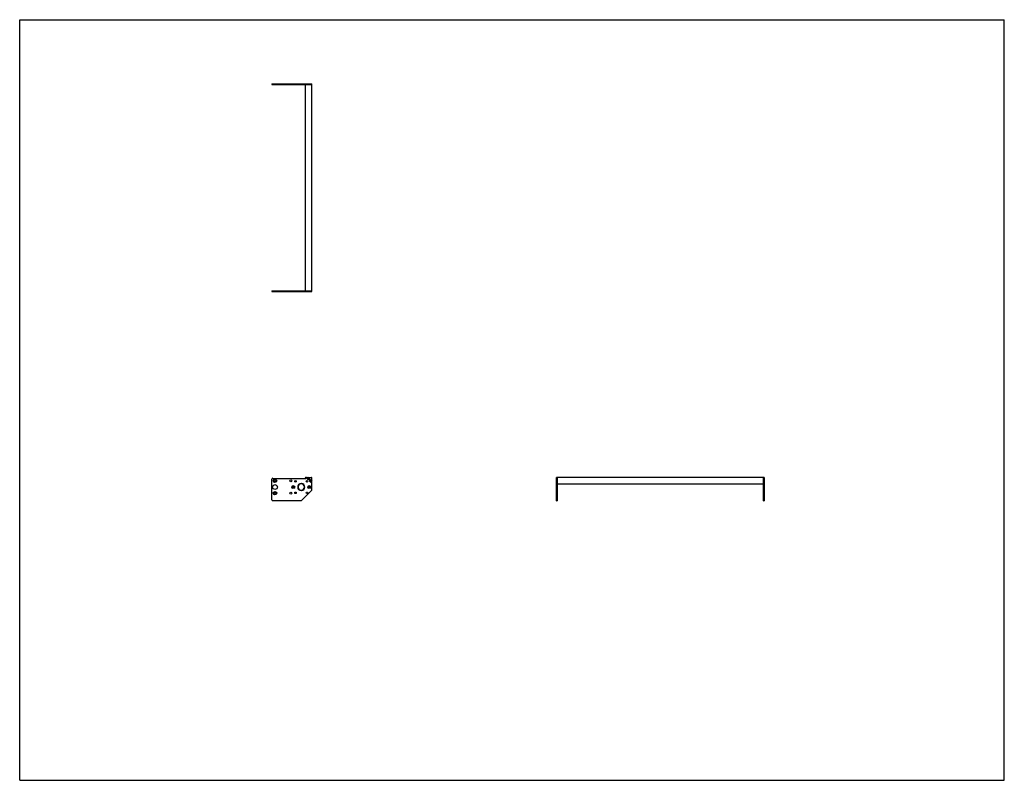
# Model space of a CAD drawing. Header units: inches. Extents: x 0 to 154, y 0 to 119.
import ezdxf

# ---------------------------------------------------------------- set-up
doc = ezdxf.new("R2010")
doc.units = ezdxf.units.IN
doc.header["$LTSCALE"] = 8.47
doc.header["$MEASUREMENT"] = 0
doc.layers.get('0').update_dxf_attribs({"linetype": 'CONTINUOUS'})
for name, color, linetype in [('350539_WW_350539_32_BL3', 7, 'CONTINUOUS'), ('350540_BL0', 7, 'CONTINUOUS'), ('350541_BL4', 7, 'CONTINUOUS'), ('9304XXM_930410M_BL1', 7, 'CONTINUOUS'), ('9304XXM_930410M_BL2', 7, 'CONTINUOUS'), ('9304XXM_930410M_BL5', 7, 'CONTINUOUS'), ('9304XXM_930410M_BL6', 7, 'CONTINUOUS')]:
    doc.layers.add(name, color=color, linetype=linetype)

# ---------------------------------------------------------------- blocks, each defined once
blk = doc.blocks.new('350540_BL0', base_point=(61.77, 60.18))
at = {"layer": '350540_BL0', "color": 7, "linetype": 'CONTINUOUS'}
for p, q in [((39.45, 76.6), (44.67, 76.6)), ((39.45, 76.6), (39.45, 76.48)), ((39.45, 76.48), (45.67, 76.48)), ((44.73, 76.6), (44.73, 76.48)), ((44.9, 76.6), (45.67, 76.6)), ((45.67, 76.48), (45.67, 76.6)), ((39.45, 43.88), (39.45, 47.12)), ((39.58, 47.24), (44.73, 47.24)), ((44.01, 46.45), (44.01, 46.38)), ((44.07, 46.38), (44.07, 46.45)), ((44.88, 47.39), (44.73, 47.24)), ((44.9, 47.4), (45.64, 47.4)), ((45.67, 45.41), (45.67, 47.37)), ((83.97, 43.75), (83.97, 47.4)), ((84.09, 47.4), (83.97, 47.4)), ((84.09, 47.4), (84.09, 43.75)), ((44.01, 45.38), (44.01, 45.32)), ((44.07, 45.32), (44.07, 45.38)), ((44.1, 43.79), (45.63, 45.32)), ((44.01, 43.75), (39.58, 43.75)), ((83.97, 43.75), (84.09, 43.75))]:
    blk.add_line(p, q, dxfattribs=at)
for centre, radius in [((39.93, 45.88), 0.375), ((39.93, 46.85), 0.27), ((39.93, 46.85), 0.149), ((42.42, 46.85), 0.164), ((43.14, 46.79), 0.125), ((44.95, 46.79), 0.125), ((39.93, 44.91), 0.27), ((39.93, 44.91), 0.149), ((42.42, 44.91), 0.164), ((42.79, 45.88), 0.226), ((42.79, 45.88), 0.11), ((43.14, 44.98), 0.125), ((44.95, 44.98), 0.125), ((45.29, 45.88), 0.226), ((45.29, 45.88), 0.11)]:
    blk.add_circle(centre, radius, dxfattribs=at)
for centre, radius, start, end in [((39.58, 47.12), 0.125, 90, 180), ((44.04, 45.88), 0.562, 93.0572, 266.9428), ((44.04, 45.88), 0.5, 93.4398, 266.5602), ((44.04, 45.88), 0.562, 273.0572, 86.9428), ((44.04, 45.88), 0.5, 273.4398, 86.5602), ((44.9, 47.37), 0.03, 90, 135), ((45.15, 47.24), 0.181, 118.171, 61.829), ((45.51, 46.84), 0.181, 28.171, 331.829), ((45.64, 47.37), 0.03, 0, 90), ((45.55, 45.41), 0.125, 315, 360), ((39.58, 43.88), 0.125, 180, 270), ((44.01, 43.88), 0.125, 270, 315)]:
    blk.add_arc(centre, radius, start, end, dxfattribs=at)
for points in [[(45.1, 76.49), (45.09, 76.49), (45.08, 76.48), (45.07, 76.48)], [(45.24, 76.48), (45.23, 76.48), (45.22, 76.49), (45.21, 76.49)], [(83.98, 46.9), (83.97, 46.91), (83.97, 46.92), (83.97, 46.93)], [(83.97, 46.76), (83.97, 46.77), (83.97, 46.78), (83.98, 46.79)]]:
    blk.add_open_spline(points, degree=3, dxfattribs=at)
for points, knots in [([(45.21, 76.49), (45.2, 76.49), (45.18, 76.5), (45.15, 76.5), (45.12, 76.5), (45.1, 76.49), (45.1, 76.49)], [0, 0, 0, 0, 0.250022, 0.5, 0.749977, 1, 1, 1, 1]), ([(83.99, 46.84), (83.99, 46.85), (83.98, 46.87), (83.98, 46.89), (83.98, 46.9)], [0, 0, 0, 0, 0.499981, 1, 1, 1, 1]), ([(83.98, 46.79), (83.98, 46.8), (83.98, 46.82), (83.99, 46.83), (83.99, 46.84)], [0, 0, 0, 0, 0.500019, 1, 1, 1, 1])]:
    blk.add_open_spline(points, degree=3, knots=knots, dxfattribs=at)
blk = doc.blocks.new('9304XXM_930410M_BL1', base_point=(45.15, 61.79))
at = {"layer": '9304XXM_930410M_BL1', "color": 7, "linetype": 'CONTINUOUS'}
for p, q in [((45.21, 76.49), (45.1, 76.49)), ((45.1, 47.27), (45.15, 47.3)), ((45.1, 47.22), (45.1, 47.27)), ((45.15, 47.19), (45.1, 47.22)), ((45.15, 47.3), (45.2, 47.27)), ((45.2, 47.22), (45.15, 47.19)), ((45.2, 47.27), (45.2, 47.22))]:
    blk.add_line(p, q, dxfattribs=at)
for radius in [0.157, 0.0568]:
    blk.add_circle((45.15, 47.24), radius, dxfattribs=at)
blk = doc.blocks.new('9304XXM_930410M_BL2', base_point=(64.67, 46.84))
at = {"layer": '9304XXM_930410M_BL2', "color": 7, "linetype": 'CONTINUOUS'}
for p, q in [((45.46, 46.87), (45.51, 46.9)), ((45.46, 46.82), (45.46, 46.87)), ((45.51, 46.79), (45.46, 46.82)), ((45.51, 46.9), (45.56, 46.87)), ((45.56, 46.82), (45.51, 46.79)), ((45.56, 46.87), (45.56, 46.82)), ((83.98, 46.79), (83.98, 46.9))]:
    blk.add_line(p, q, dxfattribs=at)
for radius in [0.157, 0.0568]:
    blk.add_circle((45.51, 46.84), radius, dxfattribs=at)
blk = doc.blocks.new('350539_WW_350539_32_BL3', base_point=(80.5, 77.6))
at = {"layer": '350539_WW_350539_32_BL3', "color": 7, "linetype": 'CONTINUOUS'}
for p, q in [((44.67, 108.84), (44.67, 76.6)), ((44.67, 108.84), (45.67, 108.84)), ((45.67, 76.6), (45.67, 108.84)), ((44.67, 76.6), (45.67, 76.6)), ((44.7, 47.4), (44.9, 47.4)), ((84.09, 46.42), (84.09, 47.4)), ((116.32, 47.4), (84.09, 47.4)), ((84.09, 46.36), (116.32, 46.36)), ((116.32, 47.4), (116.32, 46.42))]:
    blk.add_line(p, q, dxfattribs=at)
for centre, radius, start, end in [((44.7, 47.37), 0.03, 90, 246.0797), ((44.04, 45.88), 1.6, 62.2096, 66.0797)]:
    blk.add_arc(centre, radius, start, end, dxfattribs=at)
blk = doc.blocks.new('350541_BL4', base_point=(77.95, 76.35))
at = {"layer": '350541_BL4', "color": 7, "linetype": 'CONTINUOUS'}
for p, q in [((39.45, 108.96), (39.45, 108.84)), ((39.45, 108.96), (45.67, 108.96)), ((39.45, 108.84), (44.67, 108.84)), ((44.73, 108.96), (44.73, 108.84)), ((44.88, 108.84), (45.67, 108.84)), ((45.67, 108.84), (45.67, 108.96)), ((116.44, 47.4), (116.32, 47.4)), ((116.32, 43.75), (116.32, 47.4)), ((116.44, 47.4), (116.44, 43.75)), ((116.32, 43.75), (116.44, 43.75))]:
    blk.add_line(p, q, dxfattribs=at)
for points in [[(45.07, 108.96), (45.08, 108.95), (45.09, 108.95), (45.1, 108.94)], [(45.21, 108.94), (45.22, 108.95), (45.23, 108.95), (45.24, 108.96)], [(116.44, 46.93), (116.44, 46.92), (116.43, 46.91), (116.43, 46.9)], [(116.43, 46.79), (116.43, 46.78), (116.44, 46.77), (116.44, 46.76)]]:
    blk.add_open_spline(points, degree=3, dxfattribs=at)
for points, knots in [([(45.1, 108.94), (45.1, 108.94), (45.12, 108.94), (45.15, 108.93), (45.18, 108.94), (45.2, 108.94), (45.21, 108.94)], [0, 0, 0, 0, 0.250023, 0.5, 0.749978, 1, 1, 1, 1]), ([(116.43, 46.9), (116.43, 46.89), (116.42, 46.87), (116.42, 46.85), (116.42, 46.84)], [0, 0, 0, 0, 0.500019, 1, 1, 1, 1]), ([(116.42, 46.84), (116.42, 46.83), (116.42, 46.82), (116.43, 46.8), (116.43, 46.79)], [0, 0, 0, 0, 0.499981, 1, 1, 1, 1])]:
    blk.add_open_spline(points, degree=3, knots=knots, dxfattribs=at)
blk = doc.blocks.new('9304XXM_930410M_BL5', base_point=(45.15, 108.94))
at = {"layer": '9304XXM_930410M_BL5', "color": 7, "linetype": 'CONTINUOUS'}
blk.add_line((45.1, 108.94), (45.21, 108.94), dxfattribs=at)
blk = doc.blocks.new('9304XXM_930410M_BL6', base_point=(116.43, 46.84))
at = {"layer": '9304XXM_930410M_BL6', "color": 7, "linetype": 'CONTINUOUS'}
blk.add_line((116.43, 46.9), (116.43, 46.79), dxfattribs=at)

msp = doc.modelspace()

# ---------------------------------------------------------------- linework, layer by layer
at = {"color": 7, "linetype": 'CONTINUOUS'}
for p, q in [((0, 0), (0, 119)), ((0, 119), (154, 119)), ((154, 0), (154, 119)), ((0, 0), (154, 0))]:
    msp.add_line(p, q, dxfattribs=at)

# ---------------------------------------------------------------- block references
at = {"layer": '350539_WW_350539_32_BL3'}
msp.add_blockref('350539_WW_350539_32_BL3', (80.5, 77.6), dxfattribs=at)
at = {"layer": '350540_BL0'}
msp.add_blockref('350540_BL0', (61.77, 60.18), dxfattribs=at)
at = {"layer": '350541_BL4'}
msp.add_blockref('350541_BL4', (77.95, 76.35), dxfattribs=at)
at = {"layer": '9304XXM_930410M_BL1'}
msp.add_blockref('9304XXM_930410M_BL1', (45.15, 61.79), dxfattribs=at)
at = {"layer": '9304XXM_930410M_BL2'}
msp.add_blockref('9304XXM_930410M_BL2', (64.67, 46.84), dxfattribs=at)
at = {"layer": '9304XXM_930410M_BL5'}
msp.add_blockref('9304XXM_930410M_BL5', (45.15, 108.94), dxfattribs=at)
at = {"layer": '9304XXM_930410M_BL6'}
msp.add_blockref('9304XXM_930410M_BL6', (116.43, 46.84), dxfattribs=at)

doc.saveas('drawing.dxf')
